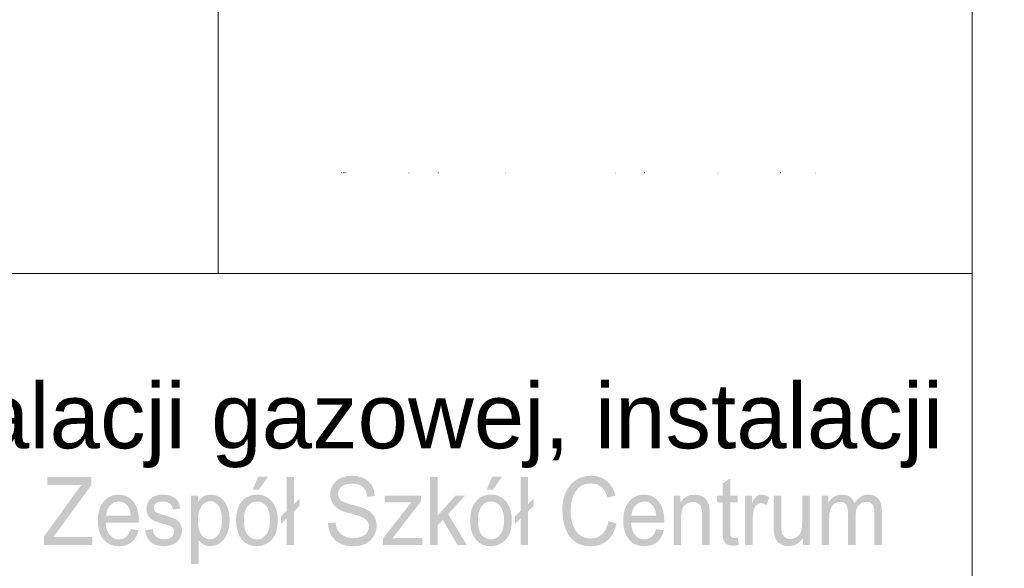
# Model space of a CAD drawing. Header units: millimetres. Extents: x 116 to 15750, y -6945 to 9999.
# Tile 66 of 150: x 7753 to 8127, y -3270 to -3061. Entities that reach past the tile are written whole.
import ezdxf

# ---------------------------------------------------------------- set-up
doc = ezdxf.new("R2010")
doc.units = ezdxf.units.MM
doc.layers.get('0').update_dxf_attribs({"color": 252})
doc.styles.get("Standard").update_dxf_attribs({"font": 'simplex.shx'})

msp = doc.modelspace()

# ---------------------------------------------------------------- hatches: boundary and pattern name
for points in [[(7874.86, -3119.28), (7874.86, -3119.63), (7875.04, -3119.63), (7875.22, -3119.63), (7875.04, -3119.63), (7874.86, -3119.63)], [(7947.8, -3119.28), (7947.8, -3119.45), (7947.8, -3119.63), (7947.8, -3119.45)]]:
    msp.add_hatch(color=7).paths.add_polyline_path(points)
h = msp.add_hatch(color=7)
h.paths.add_polyline_path([(7887.63, -3119.28), (7887.63, -3119.63), (7887.99, -3119.63), (7887.63, -3119.63), (7887.63, -3119.45)])
h.paths.add_polyline_path([(7887.63, -3119.63), (7887.63, -3119.28)])
h = msp.add_hatch(color=7)
h.paths.add_polyline_path([(7900.39, -3119.28), (7900.39, -3119.63), (7900.75, -3119.63)])
h.paths.add_polyline_path([(7900.39, -3119.28), (7900.39, -3119.63)])
h = msp.add_hatch(color=7)
h.dxf.hatch_style = 2
h.paths.add_polyline_path([(7911.33, -3119.28), (7911.33, -3119.63), (7911.33, -3119.28), (7911.69, -3119.63), (7911.69, -3119.28), (7911.33, -3119.28), (7911.33, -3119.63)])
h = msp.add_hatch(color=7)
h.paths.add_polyline_path([(7936.86, -3119.28), (7936.86, -3119.63), (7937.22, -3119.63)])
h.paths.add_polyline_path([(7936.86, -3119.28), (7936.86, -3119.63)])
h = msp.add_hatch(color=7)
h.paths.add_polyline_path([(7978.81, -3119.28), (7978.81, -3119.63), (7979.16, -3119.63)])
h.paths.add_polyline_path([(7978.81, -3119.28), (7978.81, -3119.63)])
h = msp.add_hatch(color=7)
h.dxf.hatch_style = 2
h.paths.add_polyline_path([(7989.75, -3119.28), (7989.75, -3119.63), (7989.75, -3119.28), (7990.11, -3119.63), (7990.11, -3119.28), (7989.75, -3119.28), (7989.75, -3119.63)])
h = msp.add_hatch(color=7)
h.dxf.hatch_style = 2
h.paths.add_polyline_path([(8007.98, -3119.28), (8007.98, -3119.63), (8007.98, -3119.28), (8008.34, -3119.28)])
h = msp.add_hatch(color=7)
h.paths.add_polyline_path([(8017.71, -3119.28), (8017.71, -3119.63), (8018.07, -3119.63)])
h.paths.add_polyline_path([(8017.71, -3119.28), (8017.71, -3119.63)])
h = msp.add_hatch(color=7)
h.paths.add_polyline_path([(8028.65, -3119.28), (8028.65, -3119.63), (8029.01, -3119.63), (8028.65, -3119.63), (8028.65, -3119.45)])
h.paths.add_polyline_path([(8028.65, -3119.63), (8028.65, -3119.28)])
h = msp.add_hatch(color=7)
h.dxf.hatch_style = 2
h.paths.add_polyline_path([(8041.42, -3119.28), (8041.42, -3119.63), (8041.42, -3119.28), (8041.77, -3119.63), (8041.77, -3119.28), (8041.42, -3119.28), (8041.42, -3119.63)])
h = msp.add_hatch(color=7)
h.paths.add_polyline_path([(8054.79, -3119.28), (8054.79, -3119.63), (8055.15, -3119.63)])
h.paths.add_polyline_path([(8054.79, -3119.28), (8054.79, -3119.63)])
h = msp.add_hatch(color=7)
h.dxf.hatch_style = 2
h.paths.add_polyline_path([(7761.77, -3260.8), (7761.77, -3257.62), (7773.72, -3241.01), (7774.96, -3239.36), (7776.14, -3237.94), (7763.13, -3237.94), (7763.13, -3234.88), (7779.84, -3234.88), (7779.84, -3237.94), (7766.74, -3255.92), (7765.32, -3257.74), (7780.22, -3257.74), (7780.22, -3260.8)])
h = msp.add_hatch(color=7)
h.paths.add_polyline_path([(7834.77, -3251.41), (7834.94, -3248.97), (7835.43, -3246.87), (7836.24, -3245.11), (7837.38, -3243.69), (7838.53, -3242.77), (7839.8, -3242.12), (7841.19, -3241.73), (7842.69, -3241.6), (7844.36, -3241.75), (7845.86, -3242.23), (7847.21, -3243.02), (7848.39, -3244.13), (7849.36, -3245.52), (7850.05, -3247.16), (7850.47, -3249.03), (7850.6, -3251.15), (7850.54, -3252.87), (7850.36, -3254.39), (7850.05, -3255.72), (7849.62, -3256.85), (7848.42, -3258.69), (7846.78, -3260.08), (7844.82, -3260.94), (7842.69, -3261.23), (7841.01, -3261.07), (7839.49, -3260.59), (7838.14, -3259.81), (7836.96, -3258.7), (7836, -3257.29), (7835.32, -3255.61), (7834.91, -3253.65)])
h.paths.add_polyline_path([(7837.72, -3251.41), (7837.81, -3253.1), (7838.07, -3254.57), (7838.51, -3255.81), (7839.13, -3256.82), (7839.88, -3257.6), (7840.73, -3258.16), (7841.67, -3258.5), (7842.69, -3258.61), (7843.72, -3258.5), (7844.65, -3258.16), (7845.49, -3257.6), (7846.25, -3256.81), (7846.86, -3255.79), (7847.31, -3254.53), (7847.57, -3253.04), (7847.66, -3251.3), (7847.57, -3249.67), (7847.31, -3248.25), (7846.86, -3247.03), (7846.24, -3246.03), (7845.48, -3245.24), (7844.64, -3244.68), (7843.71, -3244.35), (7842.69, -3244.23), (7841.67, -3244.35), (7840.73, -3244.68), (7839.88, -3245.24), (7839.13, -3246.02), (7838.51, -3247.03), (7838.07, -3248.26), (7837.81, -3249.72)])
h.paths.add_polyline_path([(7841.1, -3239.69), (7843.21, -3234.74), (7846.97, -3234.74), (7843.47, -3239.69)])
h = msp.add_hatch(color=7)
h.dxf.hatch_style = 2
h.paths.add_polyline_path([(7853.96, -3250.65), (7851.89, -3252.59), (7851.89, -3249.8), (7853.96, -3247.86), (7853.96, -3234.88), (7856.81, -3234.88), (7856.81, -3245.17), (7858.96, -3243.14), (7858.96, -3245.91), (7856.81, -3247.94), (7856.81, -3260.8), (7853.96, -3260.8)])
h = msp.add_hatch(color=7)
h.dxf.hatch_style = 2
h.paths.add_polyline_path([(7869.63, -3252.47), (7872.54, -3252.19), (7872.88, -3253.96), (7873.51, -3255.38), (7874.47, -3256.51), (7875.85, -3257.4), (7877.54, -3257.98), (7879.43, -3258.17), (7881.09, -3258.02), (7882.55, -3257.58), (7883.73, -3256.89), (7884.57, -3255.98), (7885.06, -3254.92), (7885.23, -3253.76), (7885.07, -3252.62), (7884.59, -3251.64), (7883.75, -3250.8), (7882.49, -3250.1), (7881.88, -3249.87), (7880.98, -3249.58), (7879.8, -3249.24), (7878.33, -3248.84), (7876.85, -3248.42), (7875.6, -3248.01), (7874.6, -3247.61), (7873.84, -3247.22), (7872.37, -3246.13), (7871.34, -3244.81), (7870.72, -3243.28), (7870.52, -3241.58), (7870.77, -3239.68), (7871.52, -3237.92), (7872.75, -3236.42), (7874.45, -3235.32), (7876.48, -3234.66), (7878.73, -3234.44), (7881.17, -3234.67), (7883.3, -3235.37), (7885.06, -3236.51), (7886.35, -3238.1), (7887.17, -3240.02), (7887.5, -3242.18), (7884.54, -3242.43), (7884.35, -3241.28), (7884.02, -3240.28), (7883.54, -3239.42), (7882.92, -3238.72), (7882.15, -3238.17), (7881.22, -3237.78), (7880.12, -3237.54), (7878.86, -3237.46), (7877.55, -3237.53), (7876.44, -3237.75), (7875.51, -3238.1), (7874.78, -3238.6), (7873.81, -3239.86), (7873.49, -3241.35), (7873.72, -3242.62), (7874.4, -3243.65), (7875.03, -3244.1), (7876.01, -3244.56), (7877.35, -3245.03), (7879.06, -3245.5), (7880.79, -3245.95), (7882.23, -3246.38), (7883.37, -3246.78), (7884.22, -3247.15), (7885.99, -3248.34), (7887.23, -3249.8), (7887.96, -3251.52), (7888.2, -3253.48), (7887.94, -3255.49), (7887.13, -3257.38), (7885.84, -3259.01), (7884.07, -3260.23), (7881.95, -3260.99), (7879.58, -3261.24), (7876.66, -3260.99), (7874.27, -3260.22), (7872.36, -3258.93), (7870.91, -3257.13), (7869.98, -3254.94)])
h = msp.add_hatch(color=7)
h.dxf.hatch_style = 2
h.paths.add_polyline_path([(7908.43, -3260.8), (7908.43, -3234.88), (7911.29, -3234.88), (7911.29, -3249.66), (7918.07, -3242.02), (7921.78, -3242.02), (7915.32, -3248.99), (7922.43, -3260.8), (7918.9, -3260.8), (7913.31, -3251.2), (7911.29, -3253.35), (7911.29, -3260.8)])
h = msp.add_hatch(color=7)
h.paths.add_polyline_path([(7923.67, -3251.41), (7923.83, -3248.97), (7924.32, -3246.87), (7925.14, -3245.11), (7926.28, -3243.69), (7927.43, -3242.77), (7928.7, -3242.12), (7930.08, -3241.73), (7931.59, -3241.6), (7933.25, -3241.75), (7934.76, -3242.23), (7936.1, -3243.02), (7937.29, -3244.13), (7938.25, -3245.52), (7938.95, -3247.16), (7939.36, -3249.03), (7939.5, -3251.15), (7939.44, -3252.87), (7939.25, -3254.39), (7938.95, -3255.72), (7938.52, -3256.85), (7937.32, -3258.69), (7935.67, -3260.08), (7933.72, -3260.94), (7931.59, -3261.23), (7929.9, -3261.07), (7928.38, -3260.59), (7927.04, -3259.81), (7925.86, -3258.7), (7924.9, -3257.29), (7924.22, -3255.61), (7923.81, -3253.65)])
h.paths.add_polyline_path([(7926.62, -3251.41), (7926.7, -3253.1), (7926.97, -3254.57), (7927.41, -3255.81), (7928.03, -3256.82), (7928.78, -3257.6), (7929.62, -3258.16), (7930.56, -3258.5), (7931.59, -3258.61), (7932.61, -3258.5), (7933.54, -3258.16), (7934.39, -3257.6), (7935.14, -3256.81), (7935.76, -3255.79), (7936.2, -3254.53), (7936.47, -3253.04), (7936.56, -3251.3), (7936.47, -3249.67), (7936.2, -3248.25), (7935.76, -3247.03), (7935.13, -3246.03), (7934.37, -3245.24), (7933.53, -3244.68), (7932.6, -3244.35), (7931.59, -3244.23), (7930.56, -3244.35), (7929.62, -3244.68), (7928.78, -3245.24), (7928.03, -3246.02), (7927.41, -3247.03), (7926.97, -3248.26), (7926.7, -3249.72)])
h.paths.add_polyline_path([(7929.99, -3239.69), (7932.11, -3234.74), (7935.86, -3234.74), (7932.36, -3239.69)])
h = msp.add_hatch(color=7)
h.dxf.hatch_style = 2
h.paths.add_polyline_path([(7942.86, -3250.65), (7940.78, -3252.59), (7940.78, -3249.8), (7942.86, -3247.86), (7942.86, -3234.88), (7945.7, -3234.88), (7945.7, -3245.17), (7947.85, -3243.14), (7947.85, -3245.91), (7945.7, -3247.94), (7945.7, -3260.8), (7942.86, -3260.8)])
h = msp.add_hatch(color=7)
h.dxf.hatch_style = 2
h.paths.add_polyline_path([(7976.22, -3251.71), (7979.31, -3252.58), (7978.72, -3254.57), (7977.95, -3256.3), (7976.98, -3257.79), (7975.81, -3259.02), (7974.48, -3259.99), (7973.01, -3260.69), (7971.4, -3261.1), (7969.65, -3261.24), (7967.85, -3261.14), (7966.23, -3260.82), (7964.78, -3260.29), (7963.52, -3259.54), (7962.4, -3258.59), (7961.43, -3257.45), (7960.6, -3256.12), (7959.92, -3254.6), (7958.99, -3251.24), (7958.69, -3247.65), (7958.77, -3245.69), (7959.03, -3243.86), (7959.47, -3242.15), (7960.08, -3240.58), (7960.85, -3239.17), (7961.76, -3237.93), (7962.83, -3236.88), (7964.04, -3236.01), (7965.36, -3235.32), (7966.74, -3234.83), (7968.18, -3234.54), (7969.69, -3234.44), (7971.37, -3234.56), (7972.92, -3234.93), (7974.32, -3235.55), (7975.58, -3236.42), (7976.68, -3237.51), (7977.61, -3238.8), (7978.35, -3240.3), (7978.92, -3241.99), (7975.87, -3242.78), (7975.42, -3241.47), (7974.88, -3240.34), (7974.24, -3239.41), (7973.51, -3238.67), (7971.77, -3237.7), (7969.63, -3237.37), (7968.34, -3237.46), (7967.16, -3237.73), (7966.1, -3238.18), (7965.14, -3238.81), (7963.6, -3240.48), (7962.6, -3242.65), (7962.05, -3245.1), (7961.87, -3247.63), (7962.08, -3250.73), (7962.73, -3253.4), (7963.84, -3255.56), (7965.43, -3257.09), (7967.34, -3258), (7969.39, -3258.31), (7970.64, -3258.2), (7971.79, -3257.89), (7972.84, -3257.38), (7973.79, -3256.65), (7974.61, -3255.72), (7975.29, -3254.58), (7975.83, -3253.25)])
h = msp.add_hatch(color=7)
h.dxf.hatch_style = 2
h.paths.add_polyline_path([(8025.34, -3257.95), (8025.75, -3260.77), (8023.58, -3261.05), (8022.2, -3260.91), (8021.16, -3260.5), (8020.43, -3259.86), (8019.95, -3259.06), (8019.8, -3258.49), (8019.69, -3257.67), (8019.63, -3256.61), (8019.61, -3255.3), (8019.61, -3244.5), (8017.51, -3244.5), (8017.51, -3242.02), (8019.61, -3242.02), (8019.61, -3237.37), (8022.45, -3235.46), (8022.45, -3242.02), (8025.34, -3242.02), (8025.34, -3244.5), (8022.45, -3244.5), (8022.45, -3255.48), (8022.49, -3256.6), (8022.6, -3257.23), (8023.1, -3257.85), (8024.08, -3258.08)])
h = msp.add_hatch(color=7)
h.paths.add_polyline_path([(7794.79, -3254.76), (7797.74, -3255.16), (7797.32, -3256.52), (7796.74, -3257.72), (7796.02, -3258.76), (7795.15, -3259.63), (7794.14, -3260.33), (7792.99, -3260.83), (7791.72, -3261.13), (7790.32, -3261.23), (7788.55, -3261.07), (7786.99, -3260.59), (7785.61, -3259.8), (7784.43, -3258.69), (7783.48, -3257.29), (7782.8, -3255.64), (7782.4, -3253.73), (7782.26, -3251.57), (7782.4, -3249.33), (7782.81, -3247.37), (7783.49, -3245.66), (7784.46, -3244.22), (7785.63, -3243.07), (7786.98, -3242.25), (7788.48, -3241.76), (7790.15, -3241.6), (7791.77, -3241.76), (7793.23, -3242.24), (7794.54, -3243.04), (7795.69, -3244.16), (7796.63, -3245.58), (7797.3, -3247.25), (7797.7, -3249.18), (7797.84, -3251.38), (7797.83, -3252.22), (7785.22, -3252.22), (7785.38, -3253.68), (7785.69, -3254.96), (7786.16, -3256.05), (7786.79, -3256.97), (7787.54, -3257.69), (7788.38, -3258.2), (7789.31, -3258.51), (7790.33, -3258.61), (7791.78, -3258.38), (7793.02, -3257.69), (7794.01, -3256.5)])
h.paths.add_polyline_path([(7785.37, -3249.61), (7794.81, -3249.61), (7794.45, -3247.54), (7793.73, -3246.06), (7793, -3245.25), (7792.16, -3244.67), (7791.22, -3244.33), (7790.19, -3244.21), (7788.37, -3244.58), (7786.86, -3245.68), (7785.82, -3247.4)])
h = msp.add_hatch(color=7)
h.dxf.hatch_style = 2
h.paths.add_polyline_path([(7800.22, -3255.19), (7803.06, -3254.7), (7803.5, -3256.37), (7804.38, -3257.6), (7805.69, -3258.36), (7807.43, -3258.61), (7809.14, -3258.39), (7810.35, -3257.72), (7811.07, -3256.75), (7811.31, -3255.62), (7811.1, -3254.66), (7810.47, -3253.92), (7810.06, -3253.7), (7809.44, -3253.44), (7808.6, -3253.16), (7807.54, -3252.85), (7806.08, -3252.42), (7804.87, -3252.02), (7803.9, -3251.65), (7803.17, -3251.32), (7802.1, -3250.55), (7801.33, -3249.53), (7800.86, -3248.33), (7800.7, -3247.01), (7800.83, -3245.8), (7801.22, -3244.68), (7801.82, -3243.7), (7802.62, -3242.91), (7803.41, -3242.4), (7804.44, -3241.98), (7805.64, -3241.69), (7806.92, -3241.6), (7808.79, -3241.76), (7810.41, -3242.23), (7811.72, -3242.99), (7812.63, -3243.96), (7813.24, -3245.23), (7813.62, -3246.87), (7810.82, -3247.29), (7810.45, -3246), (7809.71, -3245.03), (7808.61, -3244.42), (7807.13, -3244.21), (7805.43, -3244.4), (7804.31, -3244.94), (7803.68, -3245.73), (7803.47, -3246.64), (7803.82, -3247.75), (7804.27, -3248.22), (7804.92, -3248.6), (7805.23, -3248.72), (7805.76, -3248.89), (7806.5, -3249.12), (7807.45, -3249.41), (7808.85, -3249.84), (7810.02, -3250.23), (7810.97, -3250.58), (7811.68, -3250.89), (7812.75, -3251.59), (7813.57, -3252.56), (7814.09, -3253.79), (7814.26, -3255.28), (7814.05, -3256.83), (7813.42, -3258.28), (7812.4, -3259.53), (7811, -3260.46), (7809.33, -3261.03), (7807.45, -3261.23), (7805.89, -3261.13), (7804.54, -3260.85), (7803.38, -3260.37), (7802.42, -3259.71), (7801.64, -3258.85), (7801.01, -3257.82), (7800.54, -3256.6)])
h = msp.add_hatch(color=7)
h.paths.add_polyline_path([(7817.69, -3268), (7817.69, -3242.02), (7820.3, -3242.02), (7820.3, -3244.46), (7821.28, -3243.21), (7822.38, -3242.31), (7823.67, -3241.78), (7825.2, -3241.6), (7827.23, -3241.91), (7829.02, -3242.83), (7830.47, -3244.33), (7831.52, -3246.33), (7832.15, -3248.69), (7832.36, -3251.27), (7832.12, -3254.01), (7831.43, -3256.46), (7830.29, -3258.5), (7828.72, -3260), (7826.9, -3260.92), (7824.99, -3261.23), (7823.63, -3261.06), (7822.42, -3260.55), (7821.38, -3259.79), (7820.55, -3258.86), (7820.55, -3268)])
h.paths.add_polyline_path([(7820.29, -3251.52), (7820.37, -3253.21), (7820.61, -3254.67), (7821.03, -3255.89), (7821.6, -3256.88), (7822.3, -3257.64), (7823.06, -3258.18), (7823.9, -3258.5), (7824.8, -3258.61), (7825.72, -3258.5), (7826.57, -3258.16), (7827.35, -3257.6), (7828.07, -3256.82), (7828.66, -3255.79), (7829.09, -3254.53), (7829.34, -3253.01), (7829.43, -3251.25), (7829.35, -3249.57), (7829.1, -3248.12), (7828.68, -3246.88), (7828.1, -3245.88), (7827.4, -3245.1), (7826.64, -3244.54), (7825.82, -3244.2), (7824.93, -3244.09), (7824.04, -3244.21), (7823.2, -3244.57), (7822.42, -3245.16), (7821.69, -3245.99), (7821.08, -3247.05), (7820.64, -3248.32), (7820.37, -3249.81)])
h = msp.add_hatch(color=7)
h.dxf.hatch_style = 2
h.paths.add_polyline_path([(7890.57, -3260.8), (7890.57, -3258.22), (7901.34, -3244.5), (7899.61, -3244.58), (7898.1, -3244.6), (7891.22, -3244.6), (7891.22, -3242.02), (7905.03, -3242.02), (7905.03, -3244.13), (7895.87, -3256.04), (7894.11, -3258.22), (7897.72, -3258.06), (7905.54, -3258.06), (7905.54, -3260.8)])
h = msp.add_hatch(color=7)
h.paths.add_polyline_path([(7994.35, -3254.76), (7997.31, -3255.16), (7996.88, -3256.52), (7996.31, -3257.72), (7995.59, -3258.76), (7994.72, -3259.63), (7993.7, -3260.33), (7992.56, -3260.83), (7991.29, -3261.13), (7989.88, -3261.23), (7988.12, -3261.07), (7986.55, -3260.59), (7985.17, -3259.8), (7983.99, -3258.69), (7983.04, -3257.29), (7982.37, -3255.64), (7981.96, -3253.73), (7981.83, -3251.57), (7981.96, -3249.33), (7982.37, -3247.37), (7983.06, -3245.66), (7984.02, -3244.22), (7985.2, -3243.07), (7986.54, -3242.25), (7988.05, -3241.76), (7989.72, -3241.6), (7991.33, -3241.76), (7992.79, -3242.24), (7994.1, -3243.04), (7995.25, -3244.16), (7996.19, -3245.58), (7996.87, -3247.25), (7997.27, -3249.18), (7997.4, -3251.38), (7997.39, -3252.22), (7984.79, -3252.22), (7984.94, -3253.68), (7985.26, -3254.96), (7985.73, -3256.05), (7986.36, -3256.97), (7987.11, -3257.69), (7987.95, -3258.2), (7988.88, -3258.51), (7989.89, -3258.61), (7991.35, -3258.38), (7992.58, -3257.69), (7993.58, -3256.5)])
h.paths.add_polyline_path([(7984.94, -3249.61), (7994.38, -3249.61), (7994.01, -3247.54), (7993.3, -3246.06), (7992.56, -3245.25), (7991.73, -3244.67), (7990.79, -3244.33), (7989.75, -3244.21), (7987.93, -3244.58), (7986.43, -3245.68), (7985.39, -3247.4)])
h = msp.add_hatch(color=7)
h.dxf.hatch_style = 2
h.paths.add_polyline_path([(8000.93, -3260.8), (8000.93, -3242.02), (8003.51, -3242.02), (8003.51, -3244.69), (8004.54, -3243.34), (8005.78, -3242.37), (8007.23, -3241.79), (8008.89, -3241.6), (8010.35, -3241.75), (8011.69, -3242.21), (8012.81, -3242.91), (8013.61, -3243.81), (8014.15, -3244.89), (8014.5, -3246.16), (8014.62, -3247.38), (8014.66, -3249.25), (8014.66, -3260.8), (8011.8, -3260.8), (8011.8, -3249.38), (8011.72, -3247.68), (8011.47, -3246.47), (8011, -3245.61), (8010.28, -3244.94), (8009.35, -3244.5), (8008.28, -3244.36), (8006.58, -3244.68), (8005.12, -3245.65), (8004.54, -3246.44), (8004.13, -3247.52), (8003.88, -3248.89), (8003.8, -3250.54), (8003.8, -3260.8)])
h = msp.add_hatch(color=7)
h.dxf.hatch_style = 2
h.paths.add_polyline_path([(8028.13, -3260.8), (8028.13, -3242.02), (8030.7, -3242.02), (8030.7, -3244.87), (8031.65, -3243.21), (8032.53, -3242.23), (8033.4, -3241.76), (8034.36, -3241.6), (8035.82, -3241.85), (8037.31, -3242.62), (8036.32, -3245.57), (8035.27, -3245.06), (8034.22, -3244.88), (8033.33, -3245.04), (8032.53, -3245.51), (8031.89, -3246.26), (8031.47, -3247.25), (8031.11, -3249.03), (8030.99, -3250.97), (8030.99, -3260.8)])
h = msp.add_hatch(color=7)
h.dxf.hatch_style = 2
h.paths.add_polyline_path([(8050.11, -3260.8), (8050.11, -3258.04), (8049.03, -3259.44), (8047.78, -3260.43), (8046.35, -3261.03), (8044.74, -3261.23), (8043.3, -3261.07), (8041.95, -3260.59), (8040.82, -3259.87), (8040.02, -3258.98), (8039.49, -3257.91), (8039.14, -3256.63), (8039.01, -3255.42), (8038.97, -3253.66), (8038.97, -3242.02), (8041.83, -3242.02), (8041.83, -3252.44), (8041.84, -3253.58), (8041.88, -3254.52), (8041.93, -3255.26), (8042, -3255.8), (8042.42, -3256.92), (8043.15, -3257.77), (8044.13, -3258.31), (8045.32, -3258.49), (8046.56, -3258.3), (8047.73, -3257.75), (8048.7, -3256.89), (8049.33, -3255.75), (8049.69, -3254.2), (8049.81, -3252.08), (8049.81, -3242.02), (8052.67, -3242.02), (8052.67, -3260.8)])
h = msp.add_hatch(color=7)
h.dxf.hatch_style = 2
h.paths.add_polyline_path([(8057.18, -3260.8), (8057.18, -3242.02), (8059.74, -3242.02), (8059.74, -3244.65), (8060.67, -3243.41), (8061.86, -3242.44), (8063.27, -3241.81), (8064.87, -3241.6), (8066.58, -3241.81), (8067.95, -3242.46), (8068.97, -3243.51), (8069.64, -3244.88), (8070.71, -3243.45), (8071.94, -3242.42), (8073.33, -3241.8), (8074.86, -3241.6), (8076.04, -3241.69), (8077.08, -3241.99), (8077.97, -3242.47), (8078.72, -3243.15), (8079.32, -3244.03), (8079.74, -3245.11), (8079.99, -3246.41), (8080.08, -3247.91), (8080.08, -3260.8), (8077.23, -3260.8), (8077.23, -3248.97), (8077.16, -3247.33), (8076.95, -3246.22), (8076.56, -3245.47), (8075.94, -3244.87), (8075.15, -3244.49), (8074.22, -3244.36), (8072.59, -3244.69), (8071.26, -3245.67), (8070.75, -3246.43), (8070.38, -3247.39), (8070.16, -3248.54), (8070.09, -3249.89), (8070.09, -3260.8), (8067.22, -3260.8), (8067.22, -3248.6), (8067.05, -3246.74), (8066.52, -3245.42), (8065.6, -3244.62), (8064.23, -3244.36), (8063.06, -3244.53), (8061.99, -3245.06), (8061.11, -3245.93), (8060.51, -3247.13), (8060.16, -3248.79), (8060.05, -3251.06), (8060.05, -3260.8)])

# ---------------------------------------------------------------- linework, layer by layer
at = {"color": 7, "lineweight": 0}
msp.add_lwpolyline([(4080.97, -3682.38), (8114.39, -3682.38), (8114.39, -751.74), (4080.97, -751.74)], close=True, dxfattribs=at)
for points in [[(7827.97, -2867.52), (7827.97, -3157.6)], [(8114.39, -2867.52), (8114.39, -3345.29)], [(7093.24, -3157.6), (8114.39, -3157.6)]]:
    msp.add_lwpolyline(points, dxfattribs=at)

# ---------------------------------------------------------------- texts
at = {"color": 7, "attachment_point": 1}
for s, insert, char_height in [('{\\fT3romans.shxHorz2_548003N0|b0|i0|c0;BRAN}', (7874.86, -3119.07), 0.5633), ('{\\fArial|b0|i0|c0;Budowa instalacji c.o., instalacji gazowej, instalacji}', (7332.4, -3199.33), 24.7023)]:
    msp.add_mtext(s, dxfattribs=dict(at, insert=insert, char_height=char_height))

doc.saveas('drawing.dxf')
